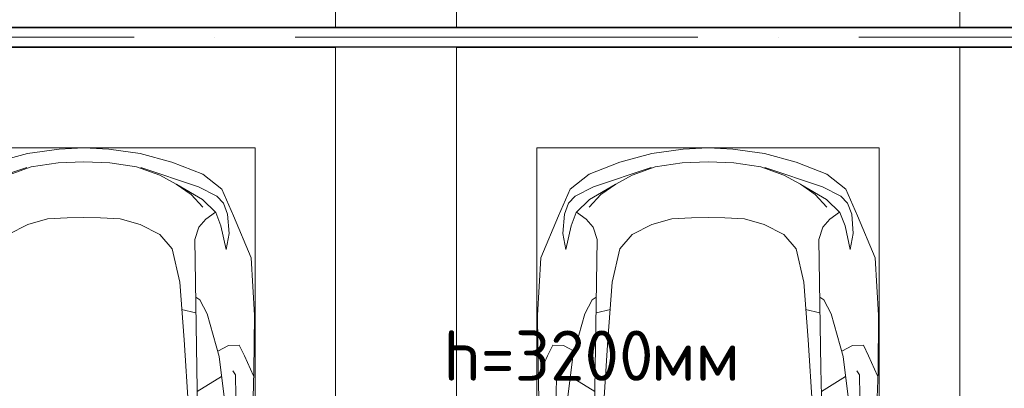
# Model space of a CAD drawing. Header units: millimetres. Extents: x -32229 to 192519, y -13689 to 125138.
# Tile 44 of 183: x 17166 to 22057, y 62655 to 64488. Entities that reach past the tile are written whole.
import ezdxf

# ---------------------------------------------------------------- set-up
doc = ezdxf.new("R2010")
doc.units = ezdxf.units.MM
doc.linetypes.add('ADSK_Осевая', pattern=[2800, 2000, -400, 0, -400])
for name, color, linetype, lineweight in [('A-DETL-GENF-OTLN', 7, 'Continuous', 18), ('C-PRKG-____-OTLN', 7, 'Continuous', 18), ('E-CABL-TRAY-CNTR', 7, 'ADSK_Осевая', 18), ('E-CABL-TRAY-OTLN', 7, 'Continuous', 18), ('G-____-____-TEXT', 7, 'Continuous', 9)]:
    doc.layers.add(name, color=color, linetype=linetype, lineweight=lineweight)
doc.styles.add('ISOCPEUR', font='isocpeur.ttf', dxfattribs={"height": 250})

# ---------------------------------------------------------------- blocks, each defined once
blk = doc.blocks.new('АР_Машиноместо - 5300x2500_С-V95--01 ЭЛ')
at = {"layer": 'C-PRKG-____-OTLN', "color": 253, "lineweight": 13, "true_color": 0xaaaaaa}
for p, q in [((0, 0), (0, -5199.7)), ((2500, 0), (2500, -5199.7)), ((2500, -5300), (0, -5300))]:
    blk.add_line(p, q, dxfattribs=at)
blk = doc.blocks.new('АР_Машиноместо - 5300x2500_С-V96--01 ЭЛ')
at = {"layer": 'C-PRKG-____-OTLN', "color": 253, "lineweight": 13, "true_color": 0xaaaaaa}
for p, q in [((2500, 5300), (0, 5300)), ((0, 0), (0, 5199.7)), ((2500, 0), (2500, 5199.7))]:
    blk.add_line(p, q, dxfattribs=at)
blk = doc.blocks.new('АР_Машиноместо - 5300x2500_С-V97--01 ЭЛ')
at = {"layer": 'A-DETL-GENF-OTLN', "color": 253, "lineweight": 13, "true_color": 0xaaaaaa}
for p, q in [((1126.4, 4794.1), (970.2, 4771.8)), ((1250, 4800), (1126.4, 4794.1)), ((1250, 4800), (1373.6, 4794.1)), ((1373.6, 4794.1), (1529.8, 4771.8)), ((970.2, 4771.8), (812.7, 4729.4)), ((1529.8, 4771.8), (1687.3, 4729.4)), ((812.7, 4729.4), (659.1, 4669.9)), ((680.7, 4606.5), (967, 4703.6)), ((988.2, 4706.7), (873.9, 4665.1)), ((1122.2, 4726.4), (988.2, 4706.7)), ((1250, 4731.7), (1122.2, 4726.4)), ((1250, 4731.7), (1377.8, 4726.4)), ((1377.8, 4726.4), (1511.8, 4706.7)), ((1511.8, 4706.7), (1626.1, 4665.1)), ((1819.3, 4606.5), (1533, 4703.6)), ((1687.3, 4729.4), (1840.9, 4669.9)), ((659.1, 4669.9), (565.9, 4595.1)), ((873.9, 4665.1), (791.3, 4619.7)), ((1626.1, 4665.1), (1708.7, 4619.7)), ((1840.9, 4669.9), (1934.1, 4595.1)), ((590.7, 4560.1), (680.7, 4606.5)), ((788.5, 4617.7), (661.8, 4543.1)), ((791.3, 4619.7), (717.1, 4568.9)), ((1708.7, 4619.7), (1782.9, 4568.9)), ((1711.5, 4617.7), (1838.2, 4543.1)), ((1909.3, 4560.1), (1819.3, 4606.5)), ((565.9, 4595.1), (507.1, 4462.6)), ((557.5, 4525.7), (590.7, 4560.1)), ((717.1, 4568.9), (659.6, 4505.3)), ((1782.9, 4568.9), (1840.4, 4505.3)), ((1942.5, 4525.7), (1909.3, 4560.1)), ((1934.1, 4595.1), (1992.9, 4462.6)), ((536.4, 4471.4), (557.5, 4525.7)), ((661.8, 4543.1), (594.6, 4479.3)), ((1838.2, 4543.1), (1905.4, 4479.3)), ((1963.6, 4471.4), (1942.5, 4525.7)), ((507.1, 4462.6), (419.6, 4254.2)), ((528.4, 4374.7), (536.4, 4471.4)), ((594.6, 4479.3), (569.5, 4413.1)), ((645, 4445.5), (597.3, 4481.4)), ((1069.6, 4447.3), (1167.1, 4453.2)), ((1167.1, 4453.2), (1250, 4453.9)), ((1332.9, 4453.2), (1250, 4453.9)), ((1430.4, 4447.3), (1332.9, 4453.2)), ((1855, 4445.5), (1902.7, 4481.4)), ((1905.4, 4479.3), (1930.5, 4413.1)), ((1971.6, 4374.7), (1963.6, 4471.4)), ((1992.9, 4462.6), (2080.4, 4254.2)), ((569.5, 4413.1), (543.7, 4295.1)), ((679.6, 4406.3), (645, 4445.5)), ((699.7, 4345.5), (679.6, 4406.3)), ((872.7, 4370.2), (970.5, 4419.3)), ((970.5, 4419.3), (1069.6, 4447.3)), ((1529.5, 4419.3), (1430.4, 4447.3)), ((1627.3, 4370.2), (1529.5, 4419.3)), ((1800.3, 4345.5), (1820.4, 4406.3)), ((1820.4, 4406.3), (1855, 4445.5)), ((1930.5, 4413.1), (1956.3, 4295.1)), ((543.7, 4295.1), (528.4, 4374.7)), ((812.5, 4298.9), (872.7, 4370.2)), ((1687.5, 4298.9), (1627.3, 4370.2)), ((1956.3, 4295.1), (1971.6, 4374.7)), ((689.3, 3705.5), (699.7, 4345.5)), ((1810.7, 3705.5), (1800.3, 4345.5)), ((774.4, 4132.9), (812.5, 4298.9)), ((1725.6, 4132.9), (1687.5, 4298.9)), ((419.6, 4254.2), (403.4, 3968)), ((2080.4, 4254.2), (2096.6, 3968)), ((752.2, 3845.6), (774.4, 4132.9)), ((1747.8, 3845.6), (1725.6, 4132.9)), ((638.7, 3975.4), (675.2, 4045.5)), ((675.2, 4045.5), (694.6, 4057.6)), ((1824.8, 4045.5), (1805.4, 4057.6)), ((1861.3, 3975.4), (1824.8, 4045.5)), ((403.4, 3968), (405.6, 3688.5)), ((578.7, 3762.9), (638.7, 3975.4)), ((1921.3, 3762.9), (1861.3, 3975.4)), ((2096.6, 3968), (2094.4, 3688.5)), ((453.1, 3766.3), (478.4, 3819.3)), ((478.4, 3819.3), (532.5, 3818.1)), ((532.5, 3818.1), (585.5, 3790.5)), ((731.2, 3507.6), (752.2, 3845.6)), ((1768.8, 3507.6), (1747.8, 3845.6)), ((1967.5, 3818.1), (1914.5, 3790.5)), ((2021.6, 3819.3), (1967.5, 3818.1)), ((2046.9, 3766.3), (2021.6, 3819.3)), ((408.2, 3667), (453.1, 3766.3)), ((2091.8, 3667), (2046.9, 3766.3)), ((530.9, 3374.8), (578.7, 3762.9)), ((1969.1, 3374.8), (1921.3, 3762.9)), ((405.6, 3688.5), (409.5, 3560)), ((495.5, 3566.1), (496.8, 3671.6)), ((496.8, 3671.6), (510.1, 3691.5)), ((681.4, 3299.6), (689.3, 3705.5)), ((1818.6, 3299.6), (1810.7, 3705.5)), ((2003.2, 3671.6), (1989.9, 3691.5)), ((2004.5, 3566.1), (2003.2, 3671.6)), ((2094.4, 3688.5), (2090.5, 3560)), ((687.1, 3588.8), (566.5, 3663.9)), ((1812.9, 3588.8), (1933.5, 3663.9))]:
    blk.add_line(p, q, dxfattribs=at)
at = {"layer": 'A-DETL-GENF-OTLN', "color": 254, "lineweight": 13, "true_color": 0xd4d4d4}
for p, q in [((694.6, 3980.4), (765.1, 3996.8)), ((1805.4, 3980.4), (1734.9, 3996.8))]:
    blk.add_line(p, q, dxfattribs=at)
at = {"layer": 'C-PRKG-____-OTLN', "color": 253, "lineweight": 13, "true_color": 0xaaaaaa}
for p, q in [((2500, 5300), (0, 5300)), ((0, 3299.6), (0, 5300)), ((2500, 3299.6), (2500, 5300)), ((400, 4800), (2100, 4800)), ((400, 3299.6), (400, 4800)), ((2100, 3299.6), (2100, 4800))]:
    blk.add_line(p, q, dxfattribs=at)
blk = doc.blocks.new('АР_Машиноместо - 5300x2500_С-V99--01 ЭЛ')
at = {"layer": 'A-DETL-GENF-OTLN', "color": 253, "lineweight": 13, "true_color": 0xaaaaaa}
for p, q in [((681.4, -3299.6), (689.3, -3705.5)), ((530.9, -3374.8), (578.7, -3762.9)), ((731.2, -3507.6), (752.2, -3845.6)), ((405.6, -3688.5), (409.5, -3560)), ((495.5, -3566.1), (496.8, -3671.6)), ((687.1, -3588.8), (566.5, -3663.9)), ((408.2, -3667), (453.1, -3766.3)), ((403.4, -3968), (405.6, -3688.5)), ((496.8, -3671.6), (510.1, -3691.5)), ((689.3, -3705.5), (699.7, -4345.5)), ((578.7, -3762.9), (638.7, -3975.4)), ((453.1, -3766.3), (478.4, -3819.3)), ((532.5, -3818.1), (585.5, -3790.5)), ((478.4, -3819.3), (532.5, -3818.1)), ((752.2, -3845.6), (774.4, -4132.9)), ((419.6, -4254.2), (403.4, -3968)), ((638.7, -3975.4), (675.2, -4045.5)), ((675.2, -4045.5), (694.6, -4057.6)), ((774.4, -4132.9), (812.5, -4298.9)), ((507.1, -4462.6), (419.6, -4254.2)), ((543.7, -4295.1), (528.4, -4374.7)), ((569.5, -4413.1), (543.7, -4295.1)), ((812.5, -4298.9), (872.7, -4370.2)), ((699.7, -4345.5), (679.6, -4406.3)), ((528.4, -4374.7), (536.4, -4471.4)), ((872.7, -4370.2), (970.5, -4419.3)), ((1627.3, -4370.2), (1529.5, -4419.3)), ((594.6, -4479.3), (569.5, -4413.1)), ((645, -4445.5), (597.3, -4481.4)), ((679.6, -4406.3), (645, -4445.5)), ((970.5, -4419.3), (1069.6, -4447.3)), ((1069.6, -4447.3), (1167.1, -4453.2)), ((1430.4, -4447.3), (1332.9, -4453.2)), ((1529.5, -4419.3), (1430.4, -4447.3)), ((565.9, -4595.1), (507.1, -4462.6)), ((536.4, -4471.4), (557.5, -4525.7)), ((661.8, -4543.1), (594.6, -4479.3)), ((1167.1, -4453.2), (1250, -4453.9)), ((1332.9, -4453.2), (1250, -4453.9)), ((557.5, -4525.7), (590.7, -4560.1)), ((717.1, -4568.9), (659.6, -4505.3)), ((788.5, -4617.7), (661.8, -4543.1)), ((659.1, -4669.9), (565.9, -4595.1)), ((590.7, -4560.1), (680.7, -4606.5)), ((791.3, -4619.7), (717.1, -4568.9)), ((680.7, -4606.5), (967, -4703.6)), ((873.9, -4665.1), (791.3, -4619.7)), ((1819.3, -4606.5), (1533, -4703.6)), ((812.7, -4729.4), (659.1, -4669.9)), ((988.2, -4706.7), (873.9, -4665.1)), ((1511.8, -4706.7), (1626.1, -4665.1)), ((970.2, -4771.8), (812.7, -4729.4)), ((1122.2, -4726.4), (988.2, -4706.7)), ((1250, -4731.7), (1122.2, -4726.4)), ((1250, -4731.7), (1377.8, -4726.4)), ((1377.8, -4726.4), (1511.8, -4706.7)), ((1529.8, -4771.8), (1687.3, -4729.4)), ((1126.4, -4794.1), (970.2, -4771.8)), ((1373.6, -4794.1), (1529.8, -4771.8)), ((1250, -4800), (1126.4, -4794.1)), ((1250, -4800), (1373.6, -4794.1))]:
    blk.add_line(p, q, dxfattribs=at)
at = {"layer": 'A-DETL-GENF-OTLN', "color": 254, "lineweight": 13, "true_color": 0xd4d4d4}
blk.add_line((694.6, -3980.4), (765.1, -3996.8), dxfattribs=at)
at = {"layer": 'C-PRKG-____-OTLN', "color": 253, "lineweight": 13, "true_color": 0xaaaaaa}
for p, q in [((0, -3299.6), (0, -5300)), ((400, -3299.6), (400, -4800)), ((2500, -3299.6), (2500, -5300)), ((400, -4800), (2100, -4800)), ((2500, -5300), (0, -5300))]:
    blk.add_line(p, q, dxfattribs=at)
blk = doc.blocks.new('Наметкина 10_РД_АР_П_отсоединено_rvt-1--01 ЭЛ')
at = {"layer": 'C-PRKG-____-OTLN', "color": 253, "lineweight": 13, "true_color": 0xaaaaaa, "rotation": 180}
for name, p in [('АР_Машиноместо - 5300x2500_С-V96--01 ЭЛ', (18735.3, 69650)), ('АР_Машиноместо - 5300x2500_С-V96--01 ЭЛ', (24335.3, 69650)), ('АР_Машиноместо - 5300x2500_С-V99--01 ЭЛ', (18735.3, 59050)), ('АР_Машиноместо - 5300x2500_С-V99--01 ЭЛ', (24335.3, 59050))]:
    blk.add_blockref(name, p, dxfattribs=at)
at = {"layer": 'C-PRKG-____-OTLN', "color": 253, "lineweight": 13, "true_color": 0xaaaaaa}
for name, p in [('АР_Машиноместо - 5300x2500_С-V95--01 ЭЛ', (19335.3, 69650)), ('АР_Машиноместо - 5300x2500_С-V97--01 ЭЛ', (19335.3, 59050))]:
    blk.add_blockref(name, p, dxfattribs=at)

msp = doc.modelspace()

# ---------------------------------------------------------------- linework, layer by layer
at = {"layer": 'E-CABL-TRAY-CNTR', "color": 5, "true_color": 0x0000ff}
msp.add_line((37334.9, 64400.3), (13045.9, 64400.3), dxfattribs=at)
at = {"layer": 'E-CABL-TRAY-OTLN', "color": 5, "true_color": 0x0000ff}
for p, q in [((37334.9, 64450.3), (13045.9, 64450.3)), ((37334.9, 64447.8), (13045.9, 64447.8)), ((37334.9, 64352.8), (13045.9, 64352.8)), ((37334.9, 64350.3), (13045.9, 64350.3))]:
    msp.add_line(p, q, dxfattribs=at)

# ---------------------------------------------------------------- block references
at = {"lineweight": 5}
msp.add_blockref('Наметкина 10_РД_АР_П_отсоединено_rvt-1--01 ЭЛ', (0, 0), dxfattribs=at)

# ---------------------------------------------------------------- texts
at = {"layer": 'G-____-____-TEXT', "color": 96, "true_color": 0x008000, "char_height": 250, "attachment_point": 1, "style": 'ISOCPEUR'}
for s, insert, width in [('h=3200', (19270.9, 62942.7), 1250.632), ('мм', (20302.8, 62942.7), 481.012)]:
    msp.add_mtext(s, dxfattribs=dict(at, insert=insert, width=width))

doc.saveas('drawing.dxf')
